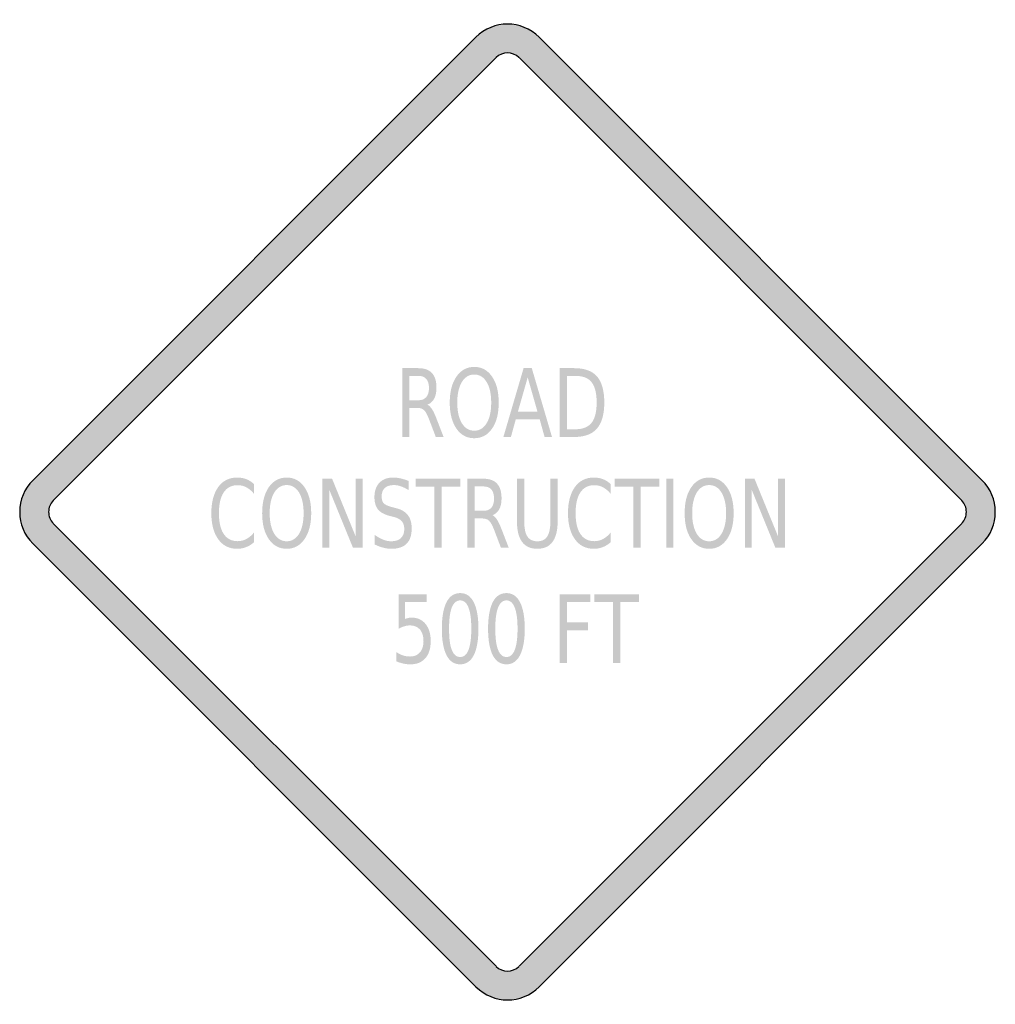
# Model space of a CAD drawing. Header units: inches. Extents: x -0.5 to 0.5, y -0.5 to 0.5.
import ezdxf

# ---------------------------------------------------------------- set-up
doc = ezdxf.new("R2010")
doc.units = ezdxf.units.IN
doc.header["$MEASUREMENT"] = 0

msp = doc.modelspace()

# ---------------------------------------------------------------- hatches: boundary and pattern name
h = msp.add_hatch(color=7)
h.paths.add_polyline_path([(0.0323, 0.4867), (0.4865, 0.0323), (0.4905, 0.0278), (0.4939, 0.0228), (0.4965, 0.0175), (0.4984, 0.012), (0.4995, 0.006), (0.5, 0), (0.4995, -0.006), (0.4984, -0.0118), (0.4965, -0.0175), (0.4939, -0.0228), (0.4905, -0.0278), (0.4865, -0.0323), (0.0323, -0.4867), (0.0278, -0.4907), (0.0227, -0.494), (0.0173, -0.4967), (0.0117, -0.4985), (0.006, -0.4997), (0.0002, -0.5), (-0.0057, -0.4997), (-0.0115, -0.4985), (-0.0172, -0.4967), (-0.0225, -0.494), (-0.0275, -0.4907), (-0.0323, -0.4867), (-0.4867, -0.0322), (-0.4905, -0.0278), (-0.4939, -0.0228), (-0.4965, -0.0175), (-0.4984, -0.0118), (-0.4995, -0.006), (-0.5, 0), (-0.4995, 0.006), (-0.4984, 0.012), (-0.4965, 0.0175), (-0.4939, 0.0228), (-0.4905, 0.0278), (-0.4867, 0.0323), (-0.0323, 0.4867), (-0.0277, 0.4907), (-0.0227, 0.494), (-0.0172, 0.4967), (-0.0117, 0.4985), (-0.0058, 0.4997), (0, 0.5), (0.0058, 0.4997), (0.0117, 0.4985), (0.0172, 0.4967), (0.0227, 0.494), (0.0277, 0.4907), (0.0323, 0.4867)])
h.paths.add_polyline_path([(0.0117, 0.4657), (0.4655, 0.0117), (0.467, 0.0102), (0.4682, 0.0083), (0.4692, 0.0063), (0.4699, 0.0043), (0.4704, 0.0022), (0.4704, 0), (0.4704, -0.0022), (0.4699, -0.0042), (0.4692, -0.0063), (0.4682, -0.0082), (0.467, -0.01), (0.4655, -0.0117), (0.0117, -0.4655), (0.0082, -0.4682), (0.0042, -0.4699), (0, -0.4704), (-0.0042, -0.4699), (-0.0082, -0.4682), (-0.0117, -0.4655), (-0.4655, -0.0117), (-0.467, -0.01), (-0.4682, -0.0082), (-0.4692, -0.0063), (-0.4699, -0.0042), (-0.4704, -0.0022), (-0.4704, 0), (-0.4704, 0.0022), (-0.4699, 0.0043), (-0.4692, 0.0063), (-0.4682, 0.0083), (-0.467, 0.0102), (-0.4655, 0.0117), (-0.0117, 0.4657), (-0.0082, 0.4684), (-0.0042, 0.4699), (0, 0.4705), (0.0042, 0.4699), (0.0082, 0.4684), (0.0117, 0.4657)], flags=0)
h = msp.add_hatch(color=7)
edge = h.paths.add_edge_path()
edge.add_spline(control_points=[(-0.0821, 0.11), (-0.0805, 0.1093), (-0.079, 0.1078), (-0.0775, 0.1055), (-0.076, 0.1033), (-0.0745, 0.1002), (-0.073, 0.0962)], knot_values=[0, 0, 0, 0, 1, 1, 1, 2, 2, 2, 2], degree=3, periodic=0)
edge.add_line((-0.073, 0.0962), (-0.0655, 0.0769))
edge.add_line((-0.0655, 0.0769), (-0.0735, 0.0769))
edge.add_line((-0.0735, 0.0769), (-0.0804, 0.095))
edge.add_spline(control_points=[(-0.0804, 0.095), (-0.0822, 0.0997), (-0.0839, 0.1029), (-0.0856, 0.1044), (-0.0873, 0.1059), (-0.0896, 0.1067), (-0.0925, 0.1067)], knot_values=[0, 0, 0, 0, 1, 1, 1, 2, 2, 2, 2], degree=3, periodic=0)
edge.add_line((-0.0925, 0.1067), (-0.1005, 0.1067))
edge.add_line((-0.1005, 0.1067), (-0.1005, 0.0769))
edge.add_line((-0.1005, 0.0769), (-0.1079, 0.0769))
edge.add_line((-0.1079, 0.0769), (-0.1079, 0.1474))
edge.add_line((-0.1079, 0.1474), (-0.0913, 0.1474))
edge.add_spline(control_points=[(-0.0913, 0.1474), (-0.0851, 0.1474), (-0.0804, 0.1457), (-0.0774, 0.1423), (-0.0743, 0.139), (-0.0728, 0.1339), (-0.0728, 0.1271), (-0.0728, 0.1227), (-0.0736, 0.119), (-0.0752, 0.1161), (-0.0768, 0.1131), (-0.0791, 0.1111), (-0.0821, 0.11)], knot_values=[0, 0, 0, 0, 1, 1, 1, 2, 2, 2, 3, 3, 3, 4, 4, 4, 4], degree=3, periodic=0)
edge = h.paths.add_edge_path(flags=0)
edge.add_line((-0.1005, 0.1395), (-0.1005, 0.1145))
edge.add_line((-0.1005, 0.1145), (-0.0913, 0.1145))
edge.add_spline(control_points=[(-0.0913, 0.1145), (-0.0877, 0.1145), (-0.0851, 0.1156), (-0.0833, 0.1177), (-0.0814, 0.1199), (-0.0805, 0.123), (-0.0805, 0.1271), (-0.0805, 0.1312), (-0.0814, 0.1343), (-0.0833, 0.1364), (-0.0851, 0.1385), (-0.0877, 0.1395), (-0.0913, 0.1395)], knot_values=[0, 0, 0, 0, 1, 1, 1, 2, 2, 2, 3, 3, 3, 4, 4, 4, 4], degree=3, periodic=0)
edge.add_line((-0.0913, 0.1395), (-0.1005, 0.1395))
h = msp.add_hatch(color=7)
edge = h.paths.add_edge_path()
edge.add_spline(control_points=[(-0.0341, 0.1487), (-0.0264, 0.1487), (-0.0203, 0.1453), (-0.0158, 0.1387), (-0.0112, 0.1321), (-0.009, 0.1232), (-0.009, 0.1121), (-0.009, 0.101), (-0.0112, 0.0921), (-0.0158, 0.0855), (-0.0203, 0.0789), (-0.0264, 0.0756), (-0.0341, 0.0756), (-0.0417, 0.0756), (-0.0478, 0.0789), (-0.0524, 0.0855), (-0.0569, 0.0921), (-0.0592, 0.101), (-0.0592, 0.1121), (-0.0592, 0.1232), (-0.0569, 0.1321), (-0.0524, 0.1387), (-0.0478, 0.1453), (-0.0417, 0.1487), (-0.0341, 0.1487)], knot_values=[0, 0, 0, 0, 1, 1, 1, 2, 2, 2, 3, 3, 3, 4, 4, 4, 5, 5, 5, 6, 6, 6, 7, 7, 7, 8, 8, 8, 8], degree=3, periodic=0)
edge = h.paths.add_edge_path(flags=0)
edge.add_spline(control_points=[(-0.0341, 0.1409), (-0.0394, 0.1409), (-0.0436, 0.1383), (-0.0468, 0.1332), (-0.0499, 0.128), (-0.0515, 0.121), (-0.0515, 0.1121), (-0.0515, 0.1032), (-0.0499, 0.0962), (-0.0468, 0.091), (-0.0436, 0.0859), (-0.0394, 0.0833), (-0.0341, 0.0833), (-0.0287, 0.0833), (-0.0245, 0.0859), (-0.0214, 0.091), (-0.0182, 0.0962), (-0.0167, 0.1032), (-0.0167, 0.1121), (-0.0167, 0.121), (-0.0182, 0.128), (-0.0214, 0.1332), (-0.0245, 0.1383), (-0.0287, 0.1409), (-0.0341, 0.1409)], knot_values=[0, 0, 0, 0, 1, 1, 1, 2, 2, 2, 3, 3, 3, 4, 4, 4, 5, 5, 5, 6, 6, 6, 7, 7, 7, 8, 8, 8, 8], degree=3, periodic=0)
h = msp.add_hatch(color=7)
h.paths.add_polyline_path([(0.0165, 0.1474), (0.0249, 0.1474), (0.0456, 0.0769), (0.038, 0.0769), (0.033, 0.095), (0.0085, 0.095), (0.0035, 0.0769), (-0.0042, 0.0769), (0.0165, 0.1474)])
h.paths.add_polyline_path([(0.0207, 0.138), (0.0107, 0.1029), (0.0307, 0.1029), (0.0207, 0.138)], flags=0)
h = msp.add_hatch(color=7)
edge = h.paths.add_edge_path()
edge.add_line((0.0535, 0.1474), (0.0686, 0.1474))
edge.add_spline(control_points=[(0.0686, 0.1474), (0.0791, 0.1474), (0.0869, 0.1445), (0.0918, 0.1389), (0.0967, 0.1332), (0.0992, 0.1243), (0.0992, 0.1122), (0.0992, 0.1001), (0.0967, 0.0912), (0.0917, 0.0855), (0.0868, 0.0798), (0.0791, 0.0769), (0.0686, 0.0769)], knot_values=[0, 0, 0, 0, 1, 1, 1, 2, 2, 2, 3, 3, 3, 4, 4, 4, 4], degree=3, periodic=0)
edge.add_line((0.0686, 0.0769), (0.0535, 0.0769))
edge.add_line((0.0535, 0.0769), (0.0535, 0.1474))
edge = h.paths.add_edge_path(flags=0)
edge.add_line((0.0609, 0.1395), (0.0609, 0.0848))
edge.add_line((0.0609, 0.0848), (0.0697, 0.0848))
edge.add_spline(control_points=[(0.0697, 0.0848), (0.0772, 0.0848), (0.0827, 0.087), (0.0862, 0.0914), (0.0897, 0.0958), (0.0914, 0.1027), (0.0914, 0.1122), (0.0914, 0.1217), (0.0897, 0.1286), (0.0862, 0.133), (0.0827, 0.1374), (0.0772, 0.1395), (0.0697, 0.1395)], knot_values=[0, 0, 0, 0, 1, 1, 1, 2, 2, 2, 3, 3, 3, 4, 4, 4, 4], degree=3, periodic=0)
edge.add_line((0.0697, 0.1395), (0.0609, 0.1395))
h = msp.add_hatch(color=7)
edge = h.paths.add_edge_path()
edge.add_line((-0.2598, 0.0286), (-0.2598, 0.0186))
edge.add_spline(control_points=[(-0.2598, 0.0186), (-0.2622, 0.0216), (-0.2649, 0.0238), (-0.2677, 0.0253), (-0.2705, 0.0268), (-0.2735, 0.0275), (-0.2766, 0.0275), (-0.2828, 0.0275), (-0.2876, 0.025), (-0.2909, 0.0201), (-0.2942, 0.0152), (-0.2958, 0.0081), (-0.2958, -0.0012), (-0.2958, -0.0105), (-0.2942, -0.0176), (-0.2909, -0.0225), (-0.2876, -0.0274), (-0.2828, -0.0299), (-0.2766, -0.0299), (-0.2735, -0.0299), (-0.2705, -0.0292), (-0.2677, -0.0277), (-0.2649, -0.0262), (-0.2622, -0.024), (-0.2598, -0.021)], knot_values=[0, 0, 0, 0, 1, 1, 1, 2, 2, 2, 3, 3, 3, 4, 4, 4, 5, 5, 5, 6, 6, 6, 7, 7, 7, 8, 8, 8, 8], degree=3, periodic=0)
edge.add_line((-0.2598, -0.021), (-0.2598, -0.0309))
edge.add_spline(control_points=[(-0.2598, -0.0309), (-0.2623, -0.0332), (-0.265, -0.0349), (-0.2679, -0.036), (-0.2708, -0.0372), (-0.2738, -0.0377), (-0.277, -0.0377), (-0.2853, -0.0377), (-0.2918, -0.0345), (-0.2965, -0.0279), (-0.3012, -0.0214), (-0.3036, -0.0125), (-0.3036, -0.0012), (-0.3036, 0.0101), (-0.3012, 0.019), (-0.2965, 0.0256), (-0.2918, 0.0321), (-0.2853, 0.0353), (-0.277, 0.0353), (-0.2738, 0.0353), (-0.2707, 0.0348), (-0.2678, 0.0337), (-0.265, 0.0326), (-0.2623, 0.0309), (-0.2598, 0.0286)], knot_values=[0, 0, 0, 0, 1, 1, 1, 2, 2, 2, 3, 3, 3, 4, 4, 4, 5, 5, 5, 6, 6, 6, 7, 7, 7, 8, 8, 8, 8], degree=3, periodic=0)
h = msp.add_hatch(color=7)
edge = h.paths.add_edge_path()
edge.add_spline(control_points=[(-0.2263, 0.0353), (-0.2187, 0.0353), (-0.2126, 0.032), (-0.2081, 0.0254), (-0.2035, 0.0188), (-0.2012, 0.0099), (-0.2012, -0.0012), (-0.2012, -0.0123), (-0.2035, -0.0212), (-0.2081, -0.0278), (-0.2126, -0.0344), (-0.2187, -0.0377), (-0.2263, -0.0377), (-0.234, -0.0377), (-0.2401, -0.0344), (-0.2447, -0.0278), (-0.2492, -0.0212), (-0.2515, -0.0124), (-0.2515, -0.0012), (-0.2515, 0.0099), (-0.2492, 0.0188), (-0.2447, 0.0254), (-0.2401, 0.032), (-0.234, 0.0353), (-0.2263, 0.0353)], knot_values=[0, 0, 0, 0, 1, 1, 1, 2, 2, 2, 3, 3, 3, 4, 4, 4, 5, 5, 5, 6, 6, 6, 7, 7, 7, 8, 8, 8, 8], degree=3, periodic=0)
edge = h.paths.add_edge_path(flags=0)
edge.add_spline(control_points=[(-0.2263, 0.0276), (-0.2317, 0.0276), (-0.2359, 0.025), (-0.2391, 0.0199), (-0.2422, 0.0147), (-0.2438, 0.0077), (-0.2438, -0.0012), (-0.2438, -0.0101), (-0.2422, -0.0171), (-0.2391, -0.0223), (-0.2359, -0.0274), (-0.2317, -0.03), (-0.2263, -0.03), (-0.221, -0.03), (-0.2168, -0.0274), (-0.2136, -0.0223), (-0.2105, -0.0171), (-0.209, -0.0101), (-0.209, -0.0012), (-0.209, 0.0077), (-0.2105, 0.0147), (-0.2136, 0.0199), (-0.2168, 0.025), (-0.221, 0.0276), (-0.2263, 0.0276)], knot_values=[0, 0, 0, 0, 1, 1, 1, 2, 2, 2, 3, 3, 3, 4, 4, 4, 5, 5, 5, 6, 6, 6, 7, 7, 7, 8, 8, 8, 8], degree=3, periodic=0)
for points in [[(-0.1897, 0.0341), (-0.1798, 0.0341), (-0.1557, -0.0249), (-0.1557, 0.0341), (-0.1486, 0.0341), (-0.1486, -0.0364), (-0.1585, -0.0364), (-0.1826, 0.0226), (-0.1826, -0.0364), (-0.1897, -0.0364), (-0.1897, 0.0341)], [(-0.0942, 0.0341), (-0.0482, 0.0341), (-0.0482, 0.026), (-0.0675, 0.026), (-0.0675, -0.0364), (-0.0749, -0.0364), (-0.0749, 0.026), (-0.0942, 0.026), (-0.0942, 0.0341)], [(0.1097, 0.0341), (0.1557, 0.0341), (0.1557, 0.026), (0.1364, 0.026), (0.1364, -0.0364), (0.129, -0.0364), (0.129, 0.026), (0.1097, 0.026), (0.1097, 0.0341)], [(0.1627, 0.0341), (0.1701, 0.0341), (0.1701, -0.0364), (0.1627, -0.0364), (0.1627, 0.0341)], [(0.2433, 0.0341), (0.2532, 0.0341), (0.2773, -0.0249), (0.2773, 0.0341), (0.2845, 0.0341), (0.2845, -0.0364), (0.2745, -0.0364), (0.2504, 0.0226), (0.2504, -0.0364), (0.2433, -0.0364), (0.2433, 0.0341)], [(0.0536, -0.0843), (0.0848, -0.0843), (0.0848, -0.0924), (0.0609, -0.0924), (0.0609, -0.1131), (0.0825, -0.1131), (0.0825, -0.1211), (0.0609, -0.1211), (0.0609, -0.1548), (0.0536, -0.1548), (0.0536, -0.0843)], [(0.089, -0.0843), (0.1349, -0.0843), (0.1349, -0.0924), (0.1156, -0.0924), (0.1156, -0.1548), (0.1083, -0.1548), (0.1083, -0.0924), (0.089, -0.0924), (0.089, -0.0843)]]:
    msp.add_hatch(color=7).paths.add_polyline_path(points)
h = msp.add_hatch(color=7)
edge = h.paths.add_edge_path()
edge.add_line((-0.1014, 0.0318), (-0.1014, 0.0225))
edge.add_spline(control_points=[(-0.1014, 0.0225), (-0.1042, 0.0242), (-0.1069, 0.0255), (-0.1093, 0.0263), (-0.1118, 0.0272), (-0.1142, 0.0276), (-0.1165, 0.0276), (-0.1205, 0.0276), (-0.1236, 0.0266), (-0.1258, 0.0246), (-0.1279, 0.0226), (-0.129, 0.0197), (-0.129, 0.016), (-0.129, 0.0129), (-0.1283, 0.0105), (-0.1269, 0.0089), (-0.1254, 0.0074), (-0.1227, 0.0061), (-0.1186, 0.0051)], knot_values=[0, 0, 0, 0, 1, 1, 1, 2, 2, 2, 3, 3, 3, 4, 4, 4, 5, 5, 5, 6, 6, 6, 6], degree=3, periodic=0)
edge.add_line((-0.1186, 0.0051), (-0.1142, 0.0039))
edge.add_spline(control_points=[(-0.1142, 0.0039), (-0.1087, 0.0026), (-0.1047, 0.0002), (-0.1021, -0.0032), (-0.0995, -0.0066), (-0.0982, -0.0112), (-0.0982, -0.0169), (-0.0982, -0.0238), (-0.0999, -0.0289), (-0.1034, -0.0325), (-0.107, -0.036), (-0.1121, -0.0377), (-0.119, -0.0377), (-0.1215, -0.0377), (-0.1243, -0.0374), (-0.1272, -0.0366), (-0.1301, -0.0359), (-0.1331, -0.0347), (-0.1362, -0.0333)], knot_values=[0, 0, 0, 0, 1, 1, 1, 2, 2, 2, 3, 3, 3, 4, 4, 4, 5, 5, 5, 6, 6, 6, 6], degree=3, periodic=0)
edge.add_line((-0.1362, -0.0333), (-0.1362, -0.0234))
edge.add_spline(control_points=[(-0.1362, -0.0234), (-0.1332, -0.0256), (-0.1303, -0.0272), (-0.1274, -0.0283), (-0.1246, -0.0295), (-0.1217, -0.03), (-0.119, -0.03), (-0.1148, -0.03), (-0.1115, -0.0289), (-0.1093, -0.0268), (-0.107, -0.0247), (-0.1058, -0.0216), (-0.1058, -0.0176), (-0.1058, -0.0142), (-0.1066, -0.0115), (-0.1083, -0.0095), (-0.1099, -0.0076), (-0.1126, -0.0061), (-0.1164, -0.0051)], knot_values=[0, 0, 0, 0, 1, 1, 1, 2, 2, 2, 3, 3, 3, 4, 4, 4, 5, 5, 5, 6, 6, 6, 6], degree=3, periodic=0)
edge.add_line((-0.1164, -0.0051), (-0.1208, -0.004))
edge.add_spline(control_points=[(-0.1208, -0.004), (-0.1263, -0.0026), (-0.1303, -0.0004), (-0.1327, 0.0026), (-0.1352, 0.0057), (-0.1364, 0.0099), (-0.1364, 0.0152), (-0.1364, 0.0215), (-0.1347, 0.0264), (-0.1313, 0.03), (-0.1279, 0.0335), (-0.1233, 0.0353), (-0.1173, 0.0353), (-0.1148, 0.0353), (-0.1122, 0.035), (-0.1095, 0.0344), (-0.1069, 0.0338), (-0.1042, 0.033), (-0.1014, 0.0318)], knot_values=[0, 0, 0, 0, 1, 1, 1, 2, 2, 2, 3, 3, 3, 4, 4, 4, 5, 5, 5, 6, 6, 6, 6], degree=3, periodic=0)
h = msp.add_hatch(color=7)
edge = h.paths.add_edge_path()
edge.add_spline(control_points=[(-0.0154, -0.0033), (-0.0138, -0.004), (-0.0123, -0.0055), (-0.0108, -0.0078), (-0.0093, -0.01), (-0.0078, -0.0132), (-0.0063, -0.0171)], knot_values=[0, 0, 0, 0, 1, 1, 1, 2, 2, 2, 2], degree=3, periodic=0)
edge.add_line((-0.0063, -0.0171), (0.0012, -0.0364))
edge.add_line((0.0012, -0.0364), (-0.0068, -0.0364))
edge.add_line((-0.0068, -0.0364), (-0.0137, -0.0183))
edge.add_spline(control_points=[(-0.0137, -0.0183), (-0.0155, -0.0136), (-0.0172, -0.0105), (-0.0189, -0.0089), (-0.0206, -0.0074), (-0.0229, -0.0066), (-0.0258, -0.0066)], knot_values=[0, 0, 0, 0, 1, 1, 1, 2, 2, 2, 2], degree=3, periodic=0)
edge.add_line((-0.0258, -0.0066), (-0.0338, -0.0066))
edge.add_line((-0.0338, -0.0066), (-0.0338, -0.0364))
edge.add_line((-0.0338, -0.0364), (-0.0412, -0.0364))
edge.add_line((-0.0412, -0.0364), (-0.0412, 0.0341))
edge.add_line((-0.0412, 0.0341), (-0.0246, 0.0341))
edge.add_spline(control_points=[(-0.0246, 0.0341), (-0.0184, 0.0341), (-0.0137, 0.0324), (-0.0107, 0.029), (-0.0076, 0.0257), (-0.0061, 0.0206), (-0.0061, 0.0138), (-0.0061, 0.0093), (-0.0069, 0.0057), (-0.0085, 0.0027), (-0.0101, -0.0002), (-0.0124, -0.0022), (-0.0154, -0.0033)], knot_values=[0, 0, 0, 0, 1, 1, 1, 2, 2, 2, 3, 3, 3, 4, 4, 4, 4], degree=3, periodic=0)
edge = h.paths.add_edge_path(flags=0)
edge.add_line((-0.0338, 0.0262), (-0.0338, 0.0012))
edge.add_line((-0.0338, 0.0012), (-0.0246, 0.0012))
edge.add_spline(control_points=[(-0.0246, 0.0012), (-0.021, 0.0012), (-0.0184, 0.0023), (-0.0165, 0.0044), (-0.0147, 0.0065), (-0.0138, 0.0097), (-0.0138, 0.0138), (-0.0138, 0.0179), (-0.0147, 0.021), (-0.0165, 0.0231), (-0.0184, 0.0252), (-0.021, 0.0262), (-0.0246, 0.0262)], knot_values=[0, 0, 0, 0, 1, 1, 1, 2, 2, 2, 3, 3, 3, 4, 4, 4, 4], degree=3, periodic=0)
edge.add_line((-0.0246, 0.0262), (-0.0338, 0.0262))
h = msp.add_hatch(color=7)
edge = h.paths.add_edge_path()
edge.add_line((0.0097, 0.0341), (0.0171, 0.0341))
edge.add_line((0.0171, 0.0341), (0.0171, -0.0087))
edge.add_spline(control_points=[(0.0171, -0.0087), (0.0171, -0.0163), (0.0182, -0.0217), (0.0203, -0.025), (0.0224, -0.0283), (0.0259, -0.03), (0.0306, -0.03), (0.0353, -0.03), (0.0387, -0.0283), (0.0408, -0.025), (0.0429, -0.0217), (0.044, -0.0163), (0.044, -0.0087)], knot_values=[0, 0, 0, 0, 1, 1, 1, 2, 2, 2, 3, 3, 3, 4, 4, 4, 4], degree=3, periodic=0)
edge.add_line((0.044, -0.0087), (0.044, 0.0341))
edge.add_line((0.044, 0.0341), (0.0514, 0.0341))
edge.add_line((0.0514, 0.0341), (0.0514, -0.0099))
edge.add_spline(control_points=[(0.0514, -0.0099), (0.0514, -0.0191), (0.0496, -0.026), (0.0461, -0.0307), (0.0426, -0.0354), (0.0374, -0.0377), (0.0306, -0.0377), (0.0237, -0.0377), (0.0185, -0.0354), (0.015, -0.0307), (0.0115, -0.026), (0.0097, -0.0191), (0.0097, -0.0099)], knot_values=[0, 0, 0, 0, 1, 1, 1, 2, 2, 2, 3, 3, 3, 4, 4, 4, 4], degree=3, periodic=0)
edge.add_line((0.0097, -0.0099), (0.0097, 0.0341))
h = msp.add_hatch(color=7)
edge = h.paths.add_edge_path()
edge.add_line((0.1058, 0.0286), (0.1058, 0.0186))
edge.add_spline(control_points=[(0.1058, 0.0186), (0.1034, 0.0216), (0.1007, 0.0238), (0.0979, 0.0253), (0.0951, 0.0268), (0.0921, 0.0275), (0.089, 0.0275), (0.0828, 0.0275), (0.078, 0.025), (0.0747, 0.0201), (0.0714, 0.0152), (0.0698, 0.0081), (0.0698, -0.0012), (0.0698, -0.0105), (0.0714, -0.0176), (0.0747, -0.0225), (0.078, -0.0274), (0.0828, -0.0299), (0.089, -0.0299), (0.0921, -0.0299), (0.0951, -0.0292), (0.0979, -0.0277), (0.1007, -0.0262), (0.1034, -0.024), (0.1058, -0.021)], knot_values=[0, 0, 0, 0, 1, 1, 1, 2, 2, 2, 3, 3, 3, 4, 4, 4, 5, 5, 5, 6, 6, 6, 7, 7, 7, 8, 8, 8, 8], degree=3, periodic=0)
edge.add_line((0.1058, -0.021), (0.1058, -0.0309))
edge.add_spline(control_points=[(0.1058, -0.0309), (0.1033, -0.0332), (0.1006, -0.0349), (0.0977, -0.036), (0.0948, -0.0372), (0.0918, -0.0377), (0.0886, -0.0377), (0.0803, -0.0377), (0.0738, -0.0345), (0.0691, -0.0279), (0.0644, -0.0214), (0.062, -0.0125), (0.062, -0.0012), (0.062, 0.0101), (0.0644, 0.019), (0.0691, 0.0256), (0.0738, 0.0321), (0.0803, 0.0353), (0.0886, 0.0353), (0.0918, 0.0353), (0.0949, 0.0348), (0.0978, 0.0337), (0.1006, 0.0326), (0.1033, 0.0309), (0.1058, 0.0286)], knot_values=[0, 0, 0, 0, 1, 1, 1, 2, 2, 2, 3, 3, 3, 4, 4, 4, 5, 5, 5, 6, 6, 6, 7, 7, 7, 8, 8, 8, 8], degree=3, periodic=0)
h = msp.add_hatch(color=7)
edge = h.paths.add_edge_path()
edge.add_spline(control_points=[(0.2067, 0.0353), (0.2144, 0.0353), (0.2204, 0.032), (0.225, 0.0254), (0.2296, 0.0188), (0.2318, 0.0099), (0.2318, -0.0012), (0.2318, -0.0123), (0.2296, -0.0212), (0.225, -0.0278), (0.2204, -0.0344), (0.2144, -0.0377), (0.2067, -0.0377), (0.1991, -0.0377), (0.193, -0.0344), (0.1884, -0.0278), (0.1838, -0.0212), (0.1816, -0.0124), (0.1816, -0.0012), (0.1816, 0.0099), (0.1838, 0.0188), (0.1884, 0.0254), (0.193, 0.032), (0.1991, 0.0353), (0.2067, 0.0353)], knot_values=[0, 0, 0, 0, 1, 1, 1, 2, 2, 2, 3, 3, 3, 4, 4, 4, 5, 5, 5, 6, 6, 6, 7, 7, 7, 8, 8, 8, 8], degree=3, periodic=0)
edge = h.paths.add_edge_path(flags=0)
edge.add_spline(control_points=[(0.2067, 0.0276), (0.2014, 0.0276), (0.1971, 0.025), (0.194, 0.0199), (0.1909, 0.0147), (0.1893, 0.0077), (0.1893, -0.0012), (0.1893, -0.0101), (0.1909, -0.0171), (0.194, -0.0223), (0.1971, -0.0274), (0.2014, -0.03), (0.2067, -0.03), (0.2121, -0.03), (0.2163, -0.0274), (0.2194, -0.0223), (0.2225, -0.0171), (0.2241, -0.0101), (0.2241, -0.0012), (0.2241, 0.0077), (0.2225, 0.0147), (0.2194, 0.0199), (0.2163, 0.025), (0.2121, 0.0276), (0.2067, 0.0276)], knot_values=[0, 0, 0, 0, 1, 1, 1, 2, 2, 2, 3, 3, 3, 4, 4, 4, 5, 5, 5, 6, 6, 6, 7, 7, 7, 8, 8, 8, 8], degree=3, periodic=0)
h = msp.add_hatch(color=7)
edge = h.paths.add_edge_path()
edge.add_line((-0.1116, -0.0843), (-0.0827, -0.0843))
edge.add_line((-0.0827, -0.0843), (-0.0827, -0.0924))
edge.add_line((-0.0827, -0.0924), (-0.1049, -0.0924))
edge.add_line((-0.1049, -0.0924), (-0.1049, -0.1096))
edge.add_spline(control_points=[(-0.1049, -0.1096), (-0.1038, -0.1092), (-0.1027, -0.1088), (-0.1016, -0.1086), (-0.1006, -0.1083), (-0.0995, -0.1082), (-0.0984, -0.1082), (-0.0924, -0.1082), (-0.0876, -0.1104), (-0.084, -0.1147), (-0.0805, -0.119), (-0.0787, -0.1248), (-0.0787, -0.1322), (-0.0787, -0.1398), (-0.0805, -0.1457), (-0.0842, -0.1498), (-0.0878, -0.154), (-0.0929, -0.1561), (-0.0996, -0.1561), (-0.1019, -0.1561), (-0.1042, -0.1559), (-0.1065, -0.1554), (-0.1089, -0.1549), (-0.1113, -0.1541), (-0.1139, -0.1531)], knot_values=[0, 0, 0, 0, 1, 1, 1, 2, 2, 2, 3, 3, 3, 4, 4, 4, 5, 5, 5, 6, 6, 6, 7, 7, 7, 8, 8, 8, 8], degree=3, periodic=0)
edge.add_line((-0.1139, -0.1531), (-0.1139, -0.1436))
edge.add_spline(control_points=[(-0.1139, -0.1436), (-0.1117, -0.1451), (-0.1094, -0.1462), (-0.1071, -0.147), (-0.1048, -0.1478), (-0.1023, -0.1481), (-0.0997, -0.1481), (-0.0955, -0.1481), (-0.0922, -0.1467), (-0.0897, -0.1438), (-0.0873, -0.141), (-0.0861, -0.1371), (-0.0861, -0.1322), (-0.0861, -0.1273), (-0.0873, -0.1234), (-0.0897, -0.1205), (-0.0922, -0.1177), (-0.0955, -0.1162), (-0.0997, -0.1162), (-0.1017, -0.1162), (-0.1037, -0.1165), (-0.1056, -0.1171), (-0.1076, -0.1177), (-0.1096, -0.1185), (-0.1116, -0.1197)], knot_values=[0, 0, 0, 0, 1, 1, 1, 2, 2, 2, 3, 3, 3, 4, 4, 4, 5, 5, 5, 6, 6, 6, 7, 7, 7, 8, 8, 8, 8], degree=3, periodic=0)
edge.add_line((-0.1116, -0.1197), (-0.1116, -0.0843))
h = msp.add_hatch(color=7)
edge = h.paths.add_edge_path()
edge.add_spline(control_points=[(-0.0485, -0.0831), (-0.0424, -0.0831), (-0.0378, -0.0862), (-0.0346, -0.0924), (-0.0314, -0.0987), (-0.0298, -0.1077), (-0.0298, -0.1196), (-0.0298, -0.1315), (-0.0314, -0.1405), (-0.0346, -0.1468), (-0.0378, -0.153), (-0.0424, -0.1561), (-0.0485, -0.1561), (-0.0546, -0.1561), (-0.0593, -0.153), (-0.0625, -0.1468), (-0.0657, -0.1405), (-0.0673, -0.1315), (-0.0673, -0.1196), (-0.0673, -0.1077), (-0.0657, -0.0987), (-0.0625, -0.0924), (-0.0593, -0.0862), (-0.0546, -0.0831), (-0.0485, -0.0831)], knot_values=[0, 0, 0, 0, 1, 1, 1, 2, 2, 2, 3, 3, 3, 4, 4, 4, 5, 5, 5, 6, 6, 6, 7, 7, 7, 8, 8, 8, 8], degree=3, periodic=0)
edge = h.paths.add_edge_path(flags=0)
edge.add_spline(control_points=[(-0.0485, -0.0906), (-0.0523, -0.0906), (-0.0551, -0.093), (-0.0571, -0.0979), (-0.059, -0.1027), (-0.0599, -0.1099), (-0.0599, -0.1196), (-0.0599, -0.1293), (-0.059, -0.1365), (-0.0571, -0.1414), (-0.0551, -0.1462), (-0.0523, -0.1486), (-0.0485, -0.1486), (-0.0447, -0.1486), (-0.0419, -0.1462), (-0.04, -0.1414), (-0.0381, -0.1365), (-0.0371, -0.1293), (-0.0371, -0.1196), (-0.0371, -0.1099), (-0.0381, -0.1027), (-0.04, -0.0979), (-0.0419, -0.093), (-0.0447, -0.0906), (-0.0485, -0.0906)], knot_values=[0, 0, 0, 0, 1, 1, 1, 2, 2, 2, 3, 3, 3, 4, 4, 4, 5, 5, 5, 6, 6, 6, 7, 7, 7, 8, 8, 8, 8], degree=3, periodic=0)
h = msp.add_hatch(color=7)
edge = h.paths.add_edge_path()
edge.add_spline(control_points=[(-0.0011, -0.0831), (0.005, -0.0831), (0.0096, -0.0862), (0.0128, -0.0924), (0.016, -0.0987), (0.0177, -0.1077), (0.0177, -0.1196), (0.0177, -0.1315), (0.016, -0.1405), (0.0128, -0.1468), (0.0096, -0.153), (0.005, -0.1561), (-0.0011, -0.1561), (-0.0072, -0.1561), (-0.0119, -0.153), (-0.0151, -0.1468), (-0.0183, -0.1405), (-0.0199, -0.1315), (-0.0199, -0.1196), (-0.0199, -0.1077), (-0.0183, -0.0987), (-0.0151, -0.0924), (-0.0119, -0.0862), (-0.0072, -0.0831), (-0.0011, -0.0831)], knot_values=[0, 0, 0, 0, 1, 1, 1, 2, 2, 2, 3, 3, 3, 4, 4, 4, 5, 5, 5, 6, 6, 6, 7, 7, 7, 8, 8, 8, 8], degree=3, periodic=0)
edge = h.paths.add_edge_path(flags=0)
edge.add_spline(control_points=[(-0.0011, -0.0906), (-0.0049, -0.0906), (-0.0077, -0.093), (-0.0096, -0.0979), (-0.0116, -0.1027), (-0.0125, -0.1099), (-0.0125, -0.1196), (-0.0125, -0.1293), (-0.0116, -0.1365), (-0.0096, -0.1414), (-0.0077, -0.1462), (-0.0049, -0.1486), (-0.0011, -0.1486), (0.0027, -0.1486), (0.0055, -0.1462), (0.0074, -0.1414), (0.0093, -0.1365), (0.0103, -0.1293), (0.0103, -0.1196), (0.0103, -0.1099), (0.0093, -0.1027), (0.0074, -0.0979), (0.0055, -0.093), (0.0027, -0.0906), (-0.0011, -0.0906)], knot_values=[0, 0, 0, 0, 1, 1, 1, 2, 2, 2, 3, 3, 3, 4, 4, 4, 5, 5, 5, 6, 6, 6, 7, 7, 7, 8, 8, 8, 8], degree=3, periodic=0)

# ---------------------------------------------------------------- linework, layer by layer
at = {"color": 7}
for p, q in [((-0.4867, 0.0323), (-0.0323, 0.4867)), ((0.0323, 0.4867), (0.4867, 0.0323)), ((-0.4656, 0.0117), (-0.0117, 0.4656)), ((0.0118, 0.4656), (0.4656, 0.0118)), ((-0.0117, -0.4655), (-0.4656, -0.0117)), ((0.4656, -0.0117), (0.0118, -0.4655)), ((-0.0323, -0.4867), (-0.4867, -0.0323)), ((0.4867, -0.0323), (0.0323, -0.4867))]:
    msp.add_line(p, q, dxfattribs=at)
for points in [[(0.0324, 0.4866), (0.0145, 0.5045), (-0.0145, 0.5045), (-0.0324, 0.4866)], [(0.0117, 0.4656), (0.0052, 0.4721), (-0.0052, 0.4721), (-0.0117, 0.4656)], [(-0.0117, -0.4656), (-0.0052, -0.472), (0.0052, -0.472), (0.0117, -0.4656)], [(-0.0323, -0.4866), (-0.0144, -0.5045), (0.0146, -0.5045), (0.0325, -0.4866)]]:
    msp.add_open_spline(points, degree=3, dxfattribs=at)
for points in [[(-0.4866, 0.0324), (-0.4952, 0.0238), (-0.5, 0.0122), (-0.5, 0), (-0.5, -0.0121), (-0.4952, -0.0238), (-0.4866, -0.0323)], [(0.4866, -0.0323), (0.4952, -0.0238), (0.5, -0.0121), (0.5, 0), (0.5, 0.0122), (0.4952, 0.0238), (0.4866, 0.0324)], [(-0.4656, 0.0117), (-0.4687, 0.0086), (-0.4704, 0.0044), (-0.4704, 0), (-0.4704, -0.0043), (-0.4687, -0.0085), (-0.4656, -0.0116)], [(0.4656, -0.0116), (0.4687, -0.0085), (0.4704, -0.0043), (0.4704, 0), (0.4704, 0.0044), (0.4687, 0.0086), (0.4656, 0.0117)]]:
    msp.add_open_spline(points, degree=3, knots=[0, 0, 0, 0, 1, 1, 1, 2, 2, 2, 2], dxfattribs=at)

doc.saveas('drawing.dxf')
